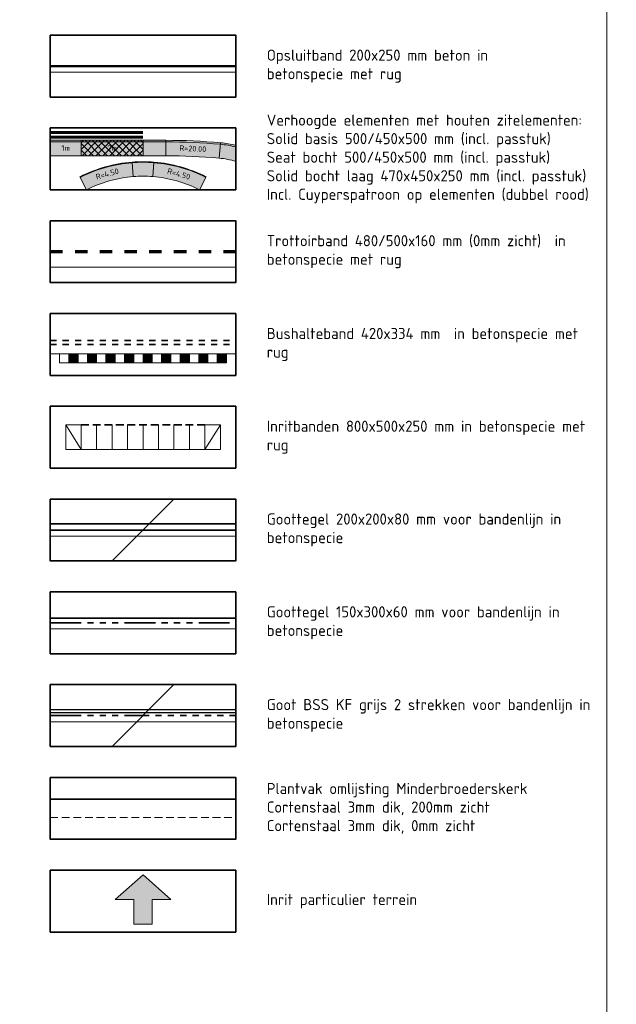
# Model space of a CAD drawing. Header units: metres. Extents: x 196674 to 197628, y 355499 to 356232.
# Tile 208 of 209: x 197555 to 197574, y 356166 to 356198. Entities that reach past the tile are written whole.
import ezdxf

# ---------------------------------------------------------------- set-up
doc = ezdxf.new("R2010")
doc.units = ezdxf.units.M
for name, pattern in [('DASHED2', [0.375, 0.25, -0.125]), ('VH-BUSHALTEBAND-SO', [4, 2, -2]), ('VH-RWSBAND-SO', [24, 10, -2, 2, -2, 2, -2, 2, -2]), ('ZZ-HIDDEN-SO', [4, 2, -2])]:
    doc.linetypes.add(name, pattern=pattern)
doc.layers.get('0').update_dxf_attribs({"lineweight": 25})
doc.layers.get('Defpoints').update_dxf_attribs({"color": 231, "lineweight": 18})
for name, color, linetype, lineweight, true_color in [('N-WE-MARKERING_BUSHALTE_ZWART-WIT-S', 7, 'Continuous', 18, 0xffffff), ('N-WE-VH-GOOT-BSS-2_KF-G', 7, 'Continuous', 25, 0x82aee3), ('N-WE-VH-GOOT-TEGEL_150x300-G', 7, 'Continuous', 35, 0x2f85fe), ('N-WE-VH-GOOT-TEGEL_200x200-G', 7, 'Continuous', 35, 0x00a5a5), ('N-WE-VH-KANTOPSLUITING_BUSHALTEBAND-G', 30, 'VH-BUSHALTEBAND-SO', 35, 0xff7f00), ('N-WE-VH-KANTOPSLUITING_CORTENSTAAL_0-ZICHT-G', 7, 'DASHED2', 18, 0xa55200), ('N-WE-VH-KANTOPSLUITING_CORTENSTAAL_20-ZICHT-G', 7, 'Continuous', 35, 0xa55200), ('N-WE-VH-KANTOPSLUITING_GELEIDEBAND_50 200-G', 1, 'Continuous', 35, 0xff0000), ('N-WE-VH-KANTOPSLUITING_OPSLUITBAND_200X250-G', 7, 'Continuous', 50, 0x0029a5), ('N-WE-VH-KANTOPSLUITING_OPSLUITBAND_480_500x160-G', 150, 'ZZ-HIDDEN-SO', 70, 0x007fff), ('N-WE-VH-KANTOPSLUITING_SOLID_500X500-V', 7, 'Continuous', 50, 0x7a7a7a), ('N-WE-VH-KANTOPSLUITING_SOLID_500X500-ZITGEDEELTE_HOUT-A', 7, 'Continuous', 20, 0x4f3b27), ('N-WE-VH-KANTOPSLUITING_SOLID_500X500_HOUT-V', 7, 'Continuous', 50, 0xccb66b), ('N-WE-VH-KANTOPSLUITING_SOLID_500X500_PASMAKEN-V', 7, 'Continuous', 50, 0x545454), ('N-WE-VH-KANTOPSLUITING_TROTTOIRBAND_180X200-G', 6, 'Continuous', 35, 0xff00ff), ('N-WE-VH-KANTOPSLUITING_TROTTOIRBAND_RWS_110 220-G', 7, 'VH-RWSBAND-SO', 35, 0xff3838), ('N-WE-VH-SPECIAAL-G', 7, 'Continuous', 35, 0xe44949)]:
    doc.layers.add(name, color=color, linetype=linetype, lineweight=lineweight, true_color=true_color)
for name, color, linetype, lineweight in [('N-WE-VH-KANTOPSLUITING_ACHTERKANTBAND-G', 50, 'Continuous', 18), ('N-WE-VH-KANTOPSLUITING_ELEMENT-T35', 50, 'Continuous', 35), ('N-WE-VH-KANTOPSLUITING_ELEMENT_INRIT-G', 210, 'Continuous', 18), ('N-WE-VH-KANTOPSLUITING_ELEMENT_INRIT_VOORKANT_BLOKKEN-G', 210, 'DASHED2', 35), ('N-WE-VH-KANTOPSLUITING_SOLID-LAAG_470X250-G', 190, 'Continuous', 18), ('N-WE-VH-KANTOPSLUITING_SOLID-LAAG_470X250-V', 254, 'Continuous', 50), ('N-WE-VH-KANTOPSLUITING_SOLID-LAAG_470X250_PASMAKEN-G', 190, 'Continuous', 18), ('N-WE-VH-KANTOPSLUITING_SOLID-LAAG_470X250_PASMAKEN-V', 251, 'Continuous', 50), ('N-WE-VH-KANTOPSLUITING_SOLID_500X500-G', 170, 'Continuous', 18), ('N-WE-VH-KANTOPSLUITING_SOLID_500X500_PASMAKEN-G', 170, 'Continuous', 18), ('X-XX-AL-CONSTRUCTIELIJN-G', 7, 'Continuous', 18), ('X-XX-AL-INRIT-S', 7, 'Continuous', 18), ('X-XX-AL-LEGENDA-G', 7, 'Continuous', 35), ('X-XX-AL-LEGENDA-T18', 30, 'Continuous', 25)]:
    doc.layers.add(name, color=color, linetype=linetype, lineweight=lineweight)
doc.styles.add('NLCS-ISO-M200-T18', font='NLCS-ISO.ttf', dxfattribs={"height": 0.36})
doc.styles.add('NLCS-ISO-M50-T18', font='NLCS-ISO.ttf', dxfattribs={"height": 0.09000000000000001})

# ---------------------------------------------------------------- blocks, each defined once
blk = doc.blocks.new('*U122')
at = {"layer": 'N-WE-VH-KANTOPSLUITING_ELEMENT_INRIT-G', "ltscale": 0.2, "flags": 128}
for points in [[(0, 0), (0.5, -0.7999999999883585)], [(1, 0), (1, -0.7999999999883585)], [(1.5, 0), (1.5, -0.7999999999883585)], [(2, 0), (2, -0.7999999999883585)], [(2.5, 0), (2.5, -0.7999999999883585)], [(3, 0), (3, -0.7999999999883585)], [(3.5, 0), (3.5, -0.7999999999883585)], [(4, 0), (4, -0.7999999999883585)], [(4.5, -0.7999999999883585), (5, 0)], [(4.5, 0), (4.5, -0.7999999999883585)], [(0.5, -0.7999999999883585), (4.5, -0.7999999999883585)]]:
    blk.add_lwpolyline(points, dxfattribs=at)
at = {"layer": 'N-WE-VH-KANTOPSLUITING_ELEMENT_INRIT-G', "flags": 128}
blk.add_lwpolyline([(0.5, 0), (0, 0), (0, -0.7999999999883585), (0.5, -0.7999999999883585)], close=True, dxfattribs=at)
at = {"layer": 'N-WE-VH-KANTOPSLUITING_ELEMENT_INRIT-G', "ltscale": 0.2, "flags": 128}
blk.add_lwpolyline([(4.5, -0.7999999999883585), (5, -0.7999999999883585), (5, 0), (4.5, 0)], close=True, dxfattribs=at)
at = {"layer": 'N-WE-VH-KANTOPSLUITING_ELEMENT_INRIT_VOORKANT_BLOKKEN-G', "flags": 128}
blk.add_lwpolyline([(0.5, 0), (4.5, 0)], dxfattribs=at)
blk = doc.blocks.new('SAL-INRIT')
h = blk.add_hatch(color=256)
h.dxf.hatch_style = 1
h.paths.add_polyline_path([(0.3000000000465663, 1), (-0.300000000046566, 1), (-0.3000000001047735, 1.799999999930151), (-0.900000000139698, 1.799999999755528), (-2.328301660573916e-10, 2.599999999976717), (0.9000000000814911, 1.799999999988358), (0.2999999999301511, 1.799999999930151)])
at = {"color": 7}
blk.add_lwpolyline([(0.3000000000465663, 1), (-0.300000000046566, 1), (-0.3000000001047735, 1.799999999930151), (-0.900000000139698, 1.799999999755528), (-2.328301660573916e-10, 2.599999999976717), (0.9000000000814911, 1.799999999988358), (0.2999999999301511, 1.799999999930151)], close=True, dxfattribs=at)
blk = doc.blocks.new('Solid_basis_200_hout')
at = {"layer": 'N-WE-VH-KANTOPSLUITING_SOLID_500X500-ZITGEDEELTE_HOUT-A'}
h = blk.add_hatch(dxfattribs=at)
h.set_pattern_fill('ANSI37', color=256, scale=0.05)
h.set_pattern_definition([(45, (1, -0.25), (-0.1122532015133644, 0.1122532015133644), []), (135, (1, -0.25), (-0.1122532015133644, -0.1122532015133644), [])])
h.paths.add_polyline_path([(2, -0.5), (0, -0.5), (0, 0), (2, 0)])
at = {"layer": 'N-WE-VH-KANTOPSLUITING_SOLID_500X500_HOUT-V'}
h = blk.add_hatch(color=256, dxfattribs=at)
h.dxf.hatch_style = 1
h.paths.add_polyline_path([(2, -0.5), (0, -0.5), (0, 0), (2, 0)])
at = {"layer": 'N-WE-VH-KANTOPSLUITING_SOLID_500X500-G', "flags": 128}
blk.add_lwpolyline([(2, -0.5), (0, -0.5), (0, 0), (2, 0)], close=True, dxfattribs=at)
blk.add_lwpolyline([(0, -0.4500000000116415), (2, -0.4500000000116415)], dxfattribs=at)
at = {"layer": 'N-WE-VH-KANTOPSLUITING_ELEMENT-T35', "insert": (1, -0.25), "char_height": 0.18, "attachment_point": 5, "rotation": 180, "style": 'NLCS-ISO-M50-T18'}
blk.add_mtext_dynamic_manual_height_columns('2m', width=0.4722524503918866, gutter_width=0.625, heights=[0], dxfattribs=at)
blk = doc.blocks.new('Solid_basis_100')
at = {"layer": 'N-WE-VH-KANTOPSLUITING_SOLID_500X500-V'}
h = blk.add_hatch(color=256, dxfattribs=at)
h.dxf.hatch_style = 1
h.paths.add_polyline_path([(1, -0.5), (0, -0.5), (0, 0), (1, 0)])
at = {"layer": 'N-WE-VH-KANTOPSLUITING_SOLID_500X500-G', "flags": 128}
blk.add_lwpolyline([(1, -0.5), (0, -0.5), (0, 0), (1, 0)], close=True, dxfattribs=at)
blk.add_lwpolyline([(0, -0.4500000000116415), (1, -0.4500000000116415)], dxfattribs=at)
at = {"layer": 'N-WE-VH-KANTOPSLUITING_ELEMENT-T35', "insert": (0.5, -0.2500000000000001), "char_height": 0.18, "attachment_point": 5, "rotation": 180, "style": 'NLCS-ISO-M50-T18'}
blk.add_mtext_dynamic_manual_height_columns('1m', width=0.4722524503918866, gutter_width=0.625, heights=[0], dxfattribs=at)
blk = doc.blocks.new('Solid_bocht_2000')
at = {"layer": 'N-WE-VH-KANTOPSLUITING_SOLID_500X500-V'}
h = blk.add_hatch(color=256, dxfattribs=at)
h.dxf.hatch_style = 1
edge = h.paths.add_edge_path()
edge.add_arc((3.008704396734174e-14, -20.00000000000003), 20.00000000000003, 90.00000000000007, 95.07042253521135)
edge.add_line((-1.767602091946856, -0.07826355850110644), (-1.723412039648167, -0.5763069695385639))
edge.add_arc((-1.314504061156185e-13, -19.99999999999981), 19.49999999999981, 89.9999999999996, 95.07042253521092, ccw=False)
edge.add_line((0, -0.5), (0, 0))
at = {"layer": 'N-WE-VH-KANTOPSLUITING_SOLID_500X500-G', "flags": 128}
blk.add_lwpolyline([(0, 0, 0.02212750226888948), (-1.767602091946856, -0.07826355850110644), (-1.723412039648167, -0.5763069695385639, -0.0221275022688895), (0, -0.5)], format="xyb", close=True, dxfattribs=at)
blk.add_lwpolyline([(0, -0.05000000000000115, 0.02212750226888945), (-1.763183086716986, -0.1280678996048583)], format="xyb", dxfattribs=at)
at = {"layer": 'N-WE-VH-KANTOPSLUITING_ELEMENT-T35', "insert": (-0.8736085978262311, -0.2693307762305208), "char_height": 0.18, "attachment_point": 5, "rotation": 2.535211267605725, "style": 'NLCS-ISO-M50-T18'}
blk.add_mtext_dynamic_manual_height_columns('R=20.00', width=0.4722524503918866, gutter_width=0.625, heights=[0], dxfattribs=at)
blk = doc.blocks.new('*U110')
at = {"rotation": 242.3693500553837}
blk.add_blockref('Solid_bocht_2000', (-0.1545892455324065, -0.916645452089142), dxfattribs=at)
blk = doc.blocks.new('*U105')
h = blk.add_hatch(color=253)
h.dxf.hatch_style = 1
h.paths.add_polyline_path([(0.2999999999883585, 1.525390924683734e-12), (0.5999999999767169, 3.050781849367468e-12), (0.5999999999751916, 0.2999999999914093), (0.2999999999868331, 0.2999999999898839)])
h = blk.add_hatch(color=253)
h.dxf.hatch_style = 1
h.paths.add_polyline_path([(0.8999999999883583, 4.576261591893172e-12), (1.199999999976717, 6.101652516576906e-12), (1.199999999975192, 0.2999999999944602), (0.8999999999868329, 0.2999999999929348)])
h = blk.add_hatch(color=253)
h.dxf.hatch_style = 1
h.paths.add_polyline_path([(1.499999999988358, 7.62713225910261e-12), (1.799999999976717, 9.152523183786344e-12), (1.799999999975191, 0.299999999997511), (1.499999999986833, 0.2999999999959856)])
h = blk.add_hatch(color=253)
h.dxf.hatch_style = 1
h.paths.add_polyline_path([(2.099999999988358, 1.067800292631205e-11), (2.399999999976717, 1.220339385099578e-11), (2.399999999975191, 0.3000000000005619), (2.099999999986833, 0.2999999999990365)])
h = blk.add_hatch(color=253)
h.dxf.hatch_style = 1
h.paths.add_polyline_path([(2.699999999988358, 1.372887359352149e-11), (2.999999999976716, 1.525426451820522e-11), (2.999999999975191, 0.3000000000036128), (2.699999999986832, 0.3000000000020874)])
h = blk.add_hatch(color=253)
h.dxf.hatch_style = 1
h.paths.add_polyline_path([(3.299999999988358, 1.677974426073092e-11), (3.599999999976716, 1.830513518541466e-11), (3.599999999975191, 0.3000000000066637), (3.299999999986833, 0.3000000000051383)])
h = blk.add_hatch(color=253)
h.dxf.hatch_style = 1
h.paths.add_polyline_path([(3.899999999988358, 1.983061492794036e-11), (4.199999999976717, 2.135600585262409e-11), (4.199999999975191, 0.3000000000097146), (3.899999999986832, 0.3000000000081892)])
h = blk.add_hatch(color=253)
h.dxf.hatch_style = 1
h.paths.add_polyline_path([(4.499999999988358, 2.28814855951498e-11), (4.799999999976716, 2.440687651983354e-11), (4.799999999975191, 0.3000000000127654), (4.499999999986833, 0.30000000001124)])
h = blk.add_hatch(color=253)
h.dxf.hatch_style = 1
h.paths.add_polyline_path([(5.099999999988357, 2.593235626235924e-11), (5.399999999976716, 2.745774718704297e-11), (5.399999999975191, 0.3000000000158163), (5.099999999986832, 0.3000000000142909)])
at = {"flags": 128}
for points in [[(0, 0), (-1.525390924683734e-12, 0.2999999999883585)], [(-1.525390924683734e-12, 0.2999999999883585), (0.2999999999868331, 0.2999999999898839), (0.2999999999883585, 1.525390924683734e-12), (0, 0)], [(0.2999999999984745, 0.2999999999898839), (0.5999999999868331, 0.2999999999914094), (0.5999999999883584, 3.050826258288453e-12), (0.2999999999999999, 1.525435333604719e-12)], [(0.5999999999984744, 0.2999999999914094), (0.8999999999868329, 0.2999999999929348), (0.8999999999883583, 4.576261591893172e-12), (0.5999999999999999, 3.050870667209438e-12)], [(0.8999999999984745, 0.2999999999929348), (1.199999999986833, 0.2999999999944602), (1.199999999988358, 6.10169692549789e-12), (0.8999999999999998, 4.576306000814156e-12)], [(1.199999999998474, 0.2999999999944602), (1.499999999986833, 0.2999999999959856), (1.499999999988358, 7.62713225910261e-12), (1.2, 6.101741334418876e-12)], [(1.499999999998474, 0.2999999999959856), (1.799999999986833, 0.2999999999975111), (1.799999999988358, 9.152567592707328e-12), (1.5, 7.627176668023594e-12)], [(1.799999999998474, 0.2999999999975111), (2.099999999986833, 0.2999999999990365), (2.099999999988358, 1.067800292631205e-11), (1.8, 9.152612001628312e-12)], [(2.099999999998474, 0.2999999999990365), (2.399999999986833, 0.300000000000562), (2.399999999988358, 1.220343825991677e-11), (2.1, 1.067804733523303e-11)], [(2.399999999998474, 0.3000000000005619), (2.699999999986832, 0.3000000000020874), (2.699999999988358, 1.372887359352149e-11), (2.399999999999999, 1.220348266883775e-11)], [(2.699999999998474, 0.3000000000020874), (2.999999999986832, 0.3000000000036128), (2.999999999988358, 1.52543089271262e-11), (2.699999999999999, 1.372891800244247e-11)], [(2.999999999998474, 0.3000000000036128), (3.299999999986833, 0.3000000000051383), (3.299999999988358, 1.677974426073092e-11), (3, 1.525435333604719e-11)], [(3.299999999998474, 0.3000000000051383), (3.599999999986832, 0.3000000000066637), (3.599999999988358, 1.830517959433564e-11), (3.299999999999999, 1.677978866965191e-11)], [(3.599999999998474, 0.3000000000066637), (3.899999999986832, 0.3000000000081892), (3.899999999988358, 1.983061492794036e-11), (3.599999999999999, 1.830522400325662e-11)], [(3.899999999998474, 0.3000000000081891), (4.199999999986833, 0.3000000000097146), (4.199999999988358, 2.135605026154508e-11), (3.899999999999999, 1.983065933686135e-11)], [(4.199999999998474, 0.3000000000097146), (4.499999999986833, 0.30000000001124), (4.499999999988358, 2.28814855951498e-11), (4.199999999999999, 2.135609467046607e-11)], [(4.499999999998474, 0.30000000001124), (4.799999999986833, 0.3000000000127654), (4.799999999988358, 2.440692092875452e-11), (4.499999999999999, 2.288153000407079e-11)], [(4.799999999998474, 0.3000000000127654), (5.099999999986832, 0.3000000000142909), (5.099999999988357, 2.593235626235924e-11), (4.799999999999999, 2.44069653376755e-11)], [(5.099999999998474, 0.3000000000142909), (5.399999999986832, 0.3000000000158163), (5.399999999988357, 2.745779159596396e-11), (5.099999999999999, 2.593240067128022e-11)]]:
    blk.add_lwpolyline(points, dxfattribs=at)
blk = doc.blocks.new('Solid_bocht_450_laag')
at = {"layer": 'N-WE-VH-KANTOPSLUITING_SOLID-LAAG_470X250-V'}
h = blk.add_hatch(color=256, dxfattribs=at)
h.dxf.hatch_style = 1
edge = h.paths.add_edge_path()
edge.add_arc((6.73173738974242e-11, -4.499999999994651), 4.499999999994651, 90.00000000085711, 112.5000000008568)
edge.add_line((-1.72207544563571, -0.3425421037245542), (-1.542214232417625, -0.7767654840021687))
edge.add_arc((6.731715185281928e-11, -4.499999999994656), 4.029999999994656, 90.00000000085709, 112.5000000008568, ccw=False)
edge.add_line((7.030856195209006e-12, -0.4699999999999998), (0, 0))
at = {"layer": 'N-WE-VH-KANTOPSLUITING_SOLID-LAAG_470X250-G', "flags": 128}
blk.add_lwpolyline([(0, 0, 0.09849140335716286), (-1.72207544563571, -0.3425421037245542), (-1.542214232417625, -0.7767654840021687, -0.09849140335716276), (7.030856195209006e-12, -0.4699999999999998)], format="xyb", close=True, dxfattribs=at)
at = {"layer": 'N-WE-VH-KANTOPSLUITING_SOLID-LAAG_470X250-G'}
blk.add_arc((6.73159639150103e-11, -4.499999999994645), 4.479999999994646, 90.00000000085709, 112.5000000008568, dxfattribs=at)
at = {"layer": 'N-WE-VH-KANTOPSLUITING_ELEMENT-T35', "insert": (-0.8320602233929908, -0.316950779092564), "char_height": 0.18, "attachment_point": 5, "rotation": 11.250000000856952, "style": 'NLCS-ISO-M50-T18'}
blk.add_mtext_dynamic_manual_height_columns('R=4.50', width=0.4722524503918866, gutter_width=0.625, heights=[0], dxfattribs=at)

msp = doc.modelspace()

# ---------------------------------------------------------------- hatches: boundary and pattern name
at = {"layer": 'N-WE-VH-KANTOPSLUITING_SOLID-LAAG_470X250_PASMAKEN-V'}
h = msp.add_hatch(color=256, dxfattribs=at)
h.dxf.hatch_style = 1
edge = h.paths.add_edge_path()
edge.add_line((197559.2154882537, 356192.8293847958), (197559.2523640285, 356193.2979359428))
edge.add_arc((197558.8992980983, 356188.811807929), 4.5000000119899, 85.50000001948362, 94.50000001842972)
edge.add_line((197558.5462321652, 356193.2979359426), (197558.5831079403, 356192.8293847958))
edge.add_arc((197558.899298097, 356188.8118079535), 4.029999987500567, 85.4999999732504, 94.5000000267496, ccw=False)
at = {"layer": 'N-WE-VH-KANTOPSLUITING_SOLID_500X500_PASMAKEN-V'}
h = msp.add_hatch(color=256, dxfattribs=at)
h.dxf.hatch_style = 1
h.paths.add_polyline_path([(197559.6367985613, 356194.0025642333), (197558.8992980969, 356194.0025642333), (197558.8992980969, 356193.5025642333), (197559.6367985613, 356193.5025642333)])
h = msp.add_hatch(color=256, dxfattribs=at)
h.dxf.hatch_style = 1
h.paths.add_polyline_path([(197561.8992980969, 356193.3176950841), (197561.8992980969, 356193.838157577, 0.04193516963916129), (197561.4044006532, 356193.9243006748), (197561.3602106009, 356193.4262572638, -0.05515831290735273)])

# ---------------------------------------------------------------- linework, layer by layer
at = {"layer": 'Defpoints'}
msp.add_lwpolyline([(197533.8992988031, 356227.4025640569), (197573.8992976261, 356227.4025640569), (197573.8992976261, 356125.3025673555), (197533.8992988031, 356125.3025673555)], close=True, dxfattribs=at)
at = {"layer": 'N-WE-VH-GOOT-BSS-2_KF-G', "ltscale": 0.2, "flags": 128}
for points in [[(197555.8992980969, 356175.6025642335), (197559.0992980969, 356175.6025642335), (197561.8992980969, 356175.6025642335)], [(197555.8992980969, 356175.5025642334), (197561.8992980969, 356175.5025642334)]]:
    msp.add_lwpolyline(points, dxfattribs=at)
at = {"layer": 'N-WE-VH-GOOT-TEGEL_150x300-G', "ltscale": 0.2, "flags": 128}
msp.add_lwpolyline([(197555.8992980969, 356178.5525642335), (197558.8992980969, 356178.5525642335), (197561.8992980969, 356178.5525642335)], dxfattribs=at)
at = {"layer": 'N-WE-VH-GOOT-TEGEL_200x200-G', "ltscale": 0.2, "flags": 128}
for points in [[(197555.8992980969, 356181.6025642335), (197559.0992980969, 356181.6025642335)], [(197559.0992980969, 356181.6025642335), (197561.8992980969, 356181.6025642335)]]:
    msp.add_lwpolyline(points, dxfattribs=at)
at = {"layer": 'N-WE-VH-KANTOPSLUITING_ACHTERKANTBAND-G', "flags": 128}
for points in [[(197555.8992980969, 356196.2025642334), (197561.8992980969, 356196.2025642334)], [(197555.8992980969, 356189.9025642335), (197561.8992980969, 356189.9025642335)], [(197555.8992980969, 356187.1025642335), (197561.8992980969, 356187.1025642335)], [(197555.8992980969, 356181.2025642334), (197558.6992980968, 356181.2025642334)], [(197558.6992980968, 356181.2025642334), (197561.8992980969, 356181.2025642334)], [(197555.8992980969, 356178.2025642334), (197561.8992980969, 356178.2025642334)], [(197555.8992980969, 356175.2025642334), (197558.6992980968, 356175.2025642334)], [(197558.6992980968, 356175.2025642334), (197561.8992980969, 356175.2025642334)]]:
    msp.add_lwpolyline(points, dxfattribs=at)
msp.add_lwpolyline([(197556.1992980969, 356187.1025642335), (197561.5992980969, 356187.1025642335), (197561.5992980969, 356186.8025642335), (197556.1992980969, 356186.8025642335)], close=True, dxfattribs=at)
at = {"layer": 'N-WE-VH-KANTOPSLUITING_BUSHALTEBAND-G', "ltscale": 0.1, "flags": 128}
for points in [[(197555.8992980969, 356187.5325642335), (197561.8992980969, 356187.5325642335)], [(197555.8992980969, 356187.4025642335), (197561.8992980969, 356187.4025642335)], [(197558.8992980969, 356175.4025642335), (197561.8992980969, 356175.4025642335)]]:
    msp.add_lwpolyline(points, dxfattribs=at)
at = {"layer": 'N-WE-VH-KANTOPSLUITING_CORTENSTAAL_0-ZICHT-G', "flags": 128}
msp.add_lwpolyline([(197555.8992980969, 356172.1025642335), (197561.8992980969, 356172.1025642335)], dxfattribs=at)
at = {"layer": 'N-WE-VH-KANTOPSLUITING_CORTENSTAAL_20-ZICHT-G', "flags": 128}
msp.add_lwpolyline([(197555.8992980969, 356172.7025642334), (197561.8992980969, 356172.7025642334)], dxfattribs=at)
at = {"layer": 'N-WE-VH-KANTOPSLUITING_GELEIDEBAND_50 200-G', "ltscale": 0.2, "flags": 128}
msp.add_lwpolyline([(197555.8992980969, 356181.4025642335), (197558.8992980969, 356181.4025642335)], dxfattribs=at)
at = {"layer": 'N-WE-VH-KANTOPSLUITING_OPSLUITBAND_200X250-G', "ltscale": 0.1, "flags": 128}
msp.add_lwpolyline([(197555.8992980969, 356196.4025642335), (197561.8992980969, 356196.4025642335)], dxfattribs=at)
at = {"layer": 'N-WE-VH-KANTOPSLUITING_OPSLUITBAND_480_500x160-G', "ltscale": 0.2, "flags": 128}
msp.add_lwpolyline([(197555.8992980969, 356190.4025642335), (197561.8992980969, 356190.4025642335)], dxfattribs=at)
at = {"layer": 'N-WE-VH-KANTOPSLUITING_SOLID-LAAG_470X250_PASMAKEN-G', "flags": 128}
msp.add_lwpolyline([(197559.2154882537, 356192.8293847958), (197559.2523640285, 356193.2979359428, 0.03929010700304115), (197558.5462321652, 356193.2979359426), (197558.5831079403, 356192.8293847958, -0.03929010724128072)], format="xyb", close=True, dxfattribs=at)
msp.add_lwpolyline([(197559.2507948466, 356193.277997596, 0.0392901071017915), (197558.547801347, 356193.2779975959)], format="xyb", dxfattribs=at)
at = {"layer": 'N-WE-VH-KANTOPSLUITING_SOLID_500X500_PASMAKEN-G', "flags": 128}
msp.add_lwpolyline([(197559.6367985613, 356194.0025642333), (197558.8992980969, 356194.0025642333), (197558.8992980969, 356193.5025642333), (197559.6367985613, 356193.5025642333)], close=True, dxfattribs=at)
for points in [[(197559.6367985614, 356193.9525642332), (197558.8992980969, 356193.9525642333)], [(197561.3602106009, 356193.4262572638), (197561.4044006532, 356193.9243006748)]]:
    msp.add_lwpolyline(points, dxfattribs=at)
for points in [[(197561.8992980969, 356193.838157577, 0.04193516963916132), (197561.4044006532, 356193.9243006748), (197561.3602106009, 356193.4262572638, -0.05515831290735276), (197561.8992980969, 356193.3176950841, -0.05515831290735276)], [(197561.8992980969, 356193.7864410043, 0.04304753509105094), (197561.399981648, 356193.8744963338)]]:
    msp.add_lwpolyline(points, format="xyb", dxfattribs=at)
at = {"layer": 'N-WE-VH-KANTOPSLUITING_TROTTOIRBAND_180X200-G', "ltscale": 0.2, "flags": 128}
msp.add_lwpolyline([(197558.8992980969, 356181.4025642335), (197561.8992980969, 356181.4025642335)], dxfattribs=at)
at = {"layer": 'N-WE-VH-KANTOPSLUITING_TROTTOIRBAND_RWS_110 220-G', "ltscale": 0.1, "flags": 128}
for points in [[(197555.8992980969, 356178.4025642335), (197558.8992980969, 356178.4025642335), (197561.8992980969, 356178.4025642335)], [(197555.8992980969, 356175.4025642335), (197558.8992980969, 356175.4025642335)]]:
    msp.add_lwpolyline(points, dxfattribs=at)
at = {"layer": 'N-WE-VH-SPECIAAL-G', "const_width": 0.1, "flags": 128}
for points in [[(197555.8992980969, 356194.2525642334), (197558.8992980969, 356194.2525642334)], [(197555.8992980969, 356194.1025642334), (197558.8992980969, 356194.1025642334)]]:
    msp.add_lwpolyline(points, dxfattribs=at)
at = {"layer": 'X-XX-AL-LEGENDA-G'}
for points in [[(197555.8992980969, 356197.4025642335), (197561.8992980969, 356197.4025642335), (197561.8992980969, 356195.4025642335), (197555.8992980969, 356195.4025642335), (197555.8992980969, 356197.4025642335)], [(197555.8992980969, 356194.4025642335), (197561.8992980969, 356194.4025642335), (197561.8992980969, 356192.4025642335), (197555.8992980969, 356192.4025642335), (197555.8992980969, 356194.4025642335)], [(197555.8992980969, 356191.4025642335), (197561.8992980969, 356191.4025642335), (197561.8992980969, 356189.4025642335), (197555.8992980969, 356189.4025642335), (197555.8992980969, 356191.4025642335)], [(197555.8992980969, 356188.4025642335), (197561.8992980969, 356188.4025642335), (197561.8992980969, 356186.4025642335), (197555.8992980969, 356186.4025642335), (197555.8992980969, 356188.4025642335)], [(197555.8992980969, 356185.4025642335), (197561.8992980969, 356185.4025642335), (197561.8992980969, 356183.4025642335), (197555.8992980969, 356183.4025642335), (197555.8992980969, 356185.4025642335)], [(197555.8992980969, 356182.4025642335), (197561.8992980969, 356182.4025642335), (197561.8992980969, 356180.4025642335), (197555.8992980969, 356180.4025642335), (197555.8992980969, 356182.4025642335)], [(197557.8992980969, 356180.4025642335), (197559.8992980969, 356182.4025642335)], [(197555.8992980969, 356179.4025642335), (197561.8992980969, 356179.4025642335), (197561.8992980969, 356177.4025642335), (197555.8992980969, 356177.4025642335), (197555.8992980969, 356179.4025642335)], [(197555.8992980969, 356176.4025642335), (197561.8992980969, 356176.4025642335), (197561.8992980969, 356174.4025642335), (197555.8992980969, 356174.4025642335), (197555.8992980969, 356176.4025642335)], [(197557.8992980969, 356174.4025642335), (197559.8992980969, 356176.4025642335)], [(197555.8992980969, 356173.4025642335), (197561.8992980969, 356173.4025642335), (197561.8992980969, 356171.4025642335), (197555.8992980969, 356171.4025642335), (197555.8992980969, 356173.4025642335)], [(197555.8992980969, 356170.4025642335), (197561.8992980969, 356170.4025642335), (197561.8992980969, 356168.4025642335), (197555.8992980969, 356168.4025642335), (197555.8992980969, 356170.4025642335)]]:
    msp.add_lwpolyline(points, dxfattribs=at)

# ---------------------------------------------------------------- block references
at = {"color": 0, "linetype": 'ByBlock', "lineweight": -2, "transparency": 16777216, "rotation": 112.5602274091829}
msp.add_blockref('*U110', (197560.4985910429, 356193.7153852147), dxfattribs=at)
for p, rotation in [((197560.9422553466, 356192.8213372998), 333.0000000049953), ((197558.5462321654, 356193.2979359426), 4.500000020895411)]:
    msp.add_blockref('Solid_bocht_450_laag', p, dxfattribs=dict(rotation=rotation))
msp.add_blockref('*U122', (197556.3992980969, 356184.8025642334))
at = {"layer": 'N-WE-MARKERING_BUSHALTE_ZWART-WIT-S'}
msp.add_blockref('*U105', (197556.1992980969, 356186.8025642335), dxfattribs=at)
at = {"layer": 'X-XX-AL-CONSTRUCTIELIJN-G'}
for name, p, rotation in [('Solid_basis_100', (197556.8992980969, 356193.5025642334), 180), ('Solid_basis_200_hout', (197558.8992980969, 356193.5025642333), 179.9999999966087)]:
    msp.add_blockref(name, p, dxfattribs=dict(at, rotation=rotation))
at = {"layer": 'X-XX-AL-INRIT-S'}
msp.add_blockref('SAL-INRIT', (197558.8992980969, 356167.6525642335), dxfattribs=at)

# ---------------------------------------------------------------- texts
at = {"layer": 'X-XX-AL-LEGENDA-T18', "char_height": 0.36, "attachment_point": 4, "style": 'NLCS-ISO-M200-T18'}
for s, insert, width in [('Opsluitband 200x250 mm beton in betonspecie met rug', (197562.8992980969, 356196.4025642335), 7.840702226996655), ('Verhoogde elementen met houten zitelementen:\\PSolid basis 500/450x500 mm (incl. passtuk)\\PSeat bocht 500/450x500 mm (incl. passtuk)\\PSolid bocht laag 470x450x250 mm (incl. passtuk)\\PIncl. Cuyperspatroon op elementen (dubbel rood)', (197562.8992980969, 356193.4025642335), 11.93955328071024), ('Trottoirband 480/500x160 mm (0mm zicht)  in betonspecie met rug', (197562.8992980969, 356190.4025642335), 10.76616325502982), ('Bushalteband 420x334 mm  in betonspecie met rug', (197562.8992980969, 356187.4025642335), 10.19864659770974), ('Inritbanden 800x500x250 mm in betonspecie met rug', (197562.8992980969, 356184.4025642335), 10.43128250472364), ('Goottegel 200x200x80 mm voor bandenlijn in betonspecie', (197562.8992980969, 356181.4025642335), 10.46631322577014), ('Goottegel 150x300x60 mm voor bandenlijn in betonspecie', (197562.8992980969, 356178.4025642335), 10.62984434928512), ('Goot BSS KF grijs 2 strekken voor bandenlijn in betonspecie', (197562.8992980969, 356175.4025642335), 10.65322959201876), ('Plantvak omlijsting Minderbroederskerk\\PCortenstaal 3mm dik, 200mm zicht\\PCortenstaal 3mm dik, 0mm zicht', (197562.8992980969, 356172.4025642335), 29), ('Inrit particulier terrein', (197562.8992980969, 356169.4025642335), 29)]:
    msp.add_mtext(s, dxfattribs=dict(at, insert=insert, width=width))

doc.saveas('drawing.dxf')
